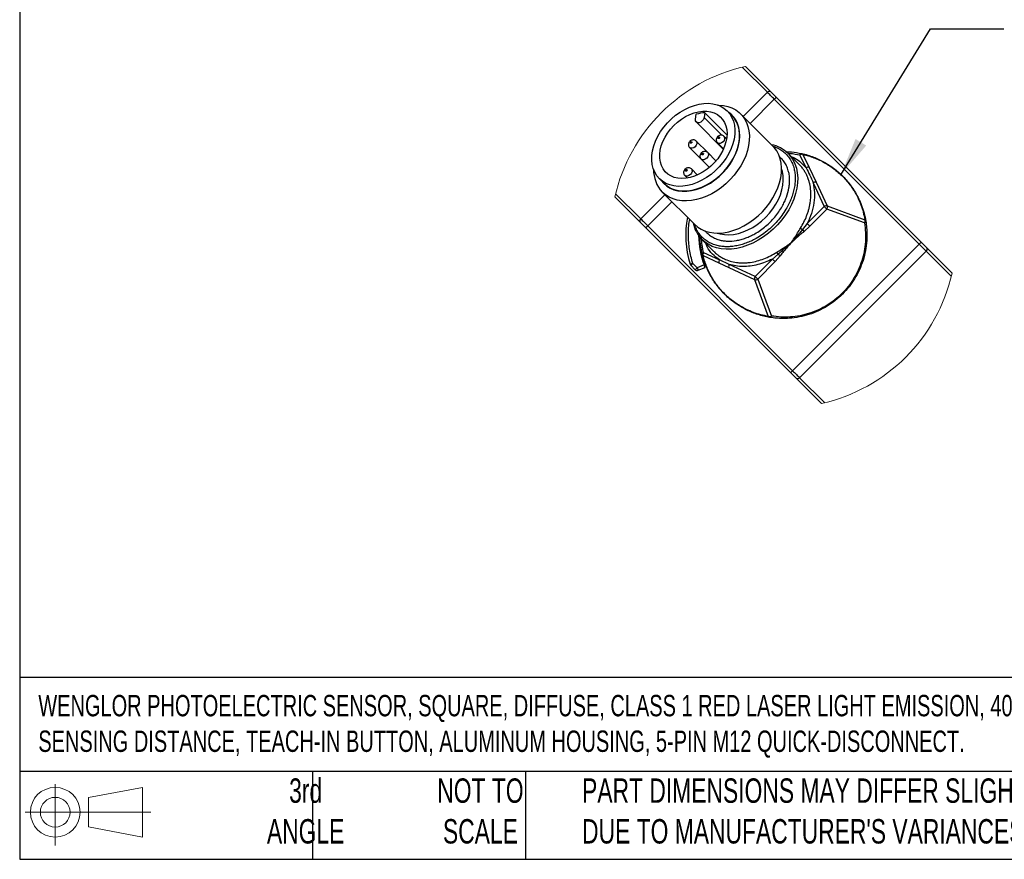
# Model space of a CAD drawing. Header units: millimetres. Extents: x 8 to 341, y 8 to 262.
# Tile 1 of 8: x 8 to 115, y 8 to 99. Entities that reach past the tile are written whole.
import ezdxf

# ---------------------------------------------------------------- set-up
doc = ezdxf.new("R2010")
doc.units = ezdxf.units.MM
doc.header["$LTSCALE"] = 1.25
doc.layers.add('DIMENSIONS', color=140, linetype='Continuous', lineweight=25)
doc.layers.add('TEXT', color=140, linetype='Continuous', lineweight=25)
doc.styles.add('SLDTEXTSTYLE0', font='TXT', dxfattribs={"width": 0.7})
doc.dimstyles.new('SLDDIMSTYLE3', dxfattribs={"dimtxt": 0.18, "dimasz": 4.1275, "dimexe": 0, "dimexo": 0.0625, "dimgap": 0, "dimtad": 0, "dimtih": 1, "dimtoh": 1, "dimdec": 0, "dimrnd": 1e-09, "dimzin": 0, "dimdsep": 46, "dimtxsty": 'Standard', "dimsah": 1, "dimcen": 0.09, "dimadec": 0, "dimazin": 0, "dimtfac": 4.1275, "dimtdec": 0, "dimtofl": 0, "dimtmove": 0, "dimatfit": 3, "dimfxl": 0, "dimfrac": 2, "dimtolj": 1, "dimtzin": 0, "dimarcsym": 0})

# ---------------------------------------------------------------- blocks, each defined once
blk = doc.blocks.new('Block11')
at = {"color": 7, "linetype": 'Continuous', "lineweight": 18}
for p, q in [((3.24, 6.64), (3.24, 0)), ((6.85, 5.21), (12.72, 6.29)), ((12.72, 6.29), (12.72, 0.91)), ((6.85, 2), (6.85, 5.21)), ((0, 3.6), (13.59, 3.6)), ((6.85, 2), (12.72, 0.91))]:
    blk.add_line(p, q, dxfattribs=at)
for radius in [2.69, 1.61]:
    blk.add_circle((3.24, 3.6), radius, dxfattribs=at)
blk = doc.blocks.new('Block12')
at = {"color": 7, "linetype": 'Continuous'}
blk.add_blockref('Block11', (0, 0), dxfattribs=at)

msp = doc.modelspace()

# ---------------------------------------------------------------- linework, layer by layer
for p, q in [((86.255, 93.792), (88.985, 91.062)), ((89.347, 91.124), (86.599, 93.873)), ((88.985, 91.062), (86.369, 88.446)), ((87.119, 87.696), (89.735, 90.312)), ((89.735, 90.312), (105.442, 74.605)), ((105.654, 74.817), (89.947, 90.524)), ((81.186, 88.156), (81.276, 88.68)), ((82.214, 88.841), (82.124, 88.317)), ((84.583, 86.471), (82.214, 88.841)), ((85.136, 88.548), (84.636, 89.048)), ((89.57, 85.244), (86.082, 88.732)), ((81.266, 87.848), (84.209, 84.891)), ((82.124, 88.317), (84.034, 86.414)), ((82.512, 84.524), (81.262, 85.774)), ((83.573, 85.585), (84.227, 84.93)), ((84.559, 86.012), (84.28, 86.292)), ((80.555, 85.067), (81.805, 83.817)), ((83.404, 83.632), (82.512, 84.524)), ((92.461, 83.202), (91.225, 84.437)), ((92.836, 84.334), (93.502, 82.929)), ((81.805, 83.817), (82.697, 82.925)), ((93.173, 82.867), (92.507, 84.272)), ((81.399, 82.102), (80.744, 82.756)), ((93.502, 82.929), (94.269, 81.311)), ((77.282, 81.694), (77.782, 81.194)), ((80.037, 82.049), (80.317, 81.77)), ((93.939, 81.249), (95.15, 78.695)), ((94.269, 81.311), (95.479, 78.758)), ((75.267, 77.344), (72.537, 80.074)), ((77.597, 80.247), (81.085, 76.759)), ((72.456, 79.731), (75.205, 76.982)), ((77.883, 79.961), (75.267, 77.344)), ((76.017, 76.594), (78.633, 79.211)), ((95.15, 78.695), (93.312, 76.832)), ((95.438, 78.411), (93.6, 76.548)), ((99.508, 76.902), (95.438, 78.411)), ((95.479, 78.758), (99.549, 77.248)), ((75.805, 76.382), (91.512, 60.675)), ((91.724, 60.887), (76.017, 76.594)), ((93.312, 76.832), (92.797, 76.199)), ((93.6, 76.548), (92.963, 75.979)), ((81.892, 75.104), (83.194, 73.801)), ((82.077, 73.716), (83.789, 72.914)), ((105.442, 74.605), (91.724, 60.887)), ((92.474, 60.137), (106.192, 73.855)), ((106.192, 73.855), (108.922, 71.125)), ((109.003, 71.469), (106.254, 74.217)), ((82.019, 73.39), (83.731, 72.588)), ((83.731, 72.588), (84.798, 72.089)), ((84.856, 72.414), (83.789, 72.914)), ((89.528, 72.995), (87.659, 71.101)), ((89.816, 72.711), (87.947, 70.817)), ((90.152, 73.517), (89.528, 72.995)), ((90.375, 73.355), (89.816, 72.711)), ((80.686, 72.316), (81.164, 71.838)), ((81.376, 72.05), (80.898, 72.528)), ((82.12, 72.358), (81.376, 72.05)), ((81.491, 71.773), (82.23, 72.079)), ((84.798, 72.089), (87.601, 70.775)), ((87.659, 71.101), (84.856, 72.414)), ((87.601, 70.775), (89.087, 66.779)), ((87.947, 70.817), (89.433, 66.82)), ((92.112, 60.075), (94.861, 57.326)), ((95.204, 57.407), (92.474, 60.137))]:
    msp.add_line(p, q)
at = {"flags": 128}
for points in [[(89.735, 90.312), (89.631, 90.416), (89.528, 90.519), (89.427, 90.62), (89.329, 90.718), (89.235, 90.812), (89.146, 90.901), (89.062, 90.985), (88.985, 91.062)], [(89.947, 90.524), (89.622, 90.849), (89.347, 91.124)], [(84.309, 89.324), (84.636, 89.048), (84.913, 88.721), (85.136, 88.349), (85.303, 87.937), (85.411, 87.49), (85.459, 87.014), (85.447, 86.516), (85.373, 86.003), (85.24, 85.481), (85.049, 84.957), (84.802, 84.44), (84.504, 83.934), (84.158, 83.449), (83.768, 82.989), (83.34, 82.561), (82.881, 82.172), (82.395, 81.825), (81.89, 81.527), (81.372, 81.28), (80.848, 81.089), (80.326, 80.956), (79.813, 80.883), (79.315, 80.87), (78.84, 80.918), (78.393, 81.026), (77.98, 81.193), (77.608, 81.417), (77.282, 81.694), (77.005, 82.02), (76.781, 82.392), (76.614, 82.805), (76.506, 83.252), (76.458, 83.727), (76.471, 84.225), (76.544, 84.738), (76.677, 85.26), (76.868, 85.784), (77.115, 86.302), (77.413, 86.807), (77.76, 87.293), (78.149, 87.752), (78.577, 88.18), (79.037, 88.57), (79.522, 88.916), (80.028, 89.214), (80.545, 89.461), (81.069, 89.652), (81.591, 89.785), (82.104, 89.859), (82.602, 89.871), (83.078, 89.823), (83.525, 89.715), (83.937, 89.548), (84.309, 89.324)], [(83.612, 89.686), (83.717, 89.683), (84.221, 89.638), (84.698, 89.533), (85.143, 89.372), (85.551, 89.155), (85.917, 88.886), (86.236, 88.567), (86.505, 88.201), (86.722, 87.793), (86.883, 87.348), (86.988, 86.871), (87.033, 86.367), (87.02, 85.841), (86.949, 85.3), (86.819, 84.75), (86.633, 84.197), (86.393, 83.647), (86.101, 83.107), (85.761, 82.582), (85.376, 82.079), (84.951, 81.604), (84.492, 81.161), (84.002, 80.755), (83.487, 80.392), (82.954, 80.076), (82.408, 79.809), (81.856, 79.596), (81.303, 79.438), (80.757, 79.337), (80.223, 79.295), (79.707, 79.311), (79.216, 79.386), (78.754, 79.519), (78.327, 79.709), (77.94, 79.952), (77.597, 80.247), (77.597, 80.247)], [(89.735, 90.312), (89.776, 90.353), (89.816, 90.393), (89.853, 90.43), (89.885, 90.462), (89.911, 90.488), (89.931, 90.508), (89.943, 90.52), (89.947, 90.524)], [(78.488, 87.079), (78.852, 87.477), (79.25, 87.841), (79.676, 88.164), (80.124, 88.442), (80.585, 88.668), (81.052, 88.841), (81.518, 88.957), (81.974, 89.014), (82.414, 89.011), (82.83, 88.948), (83.215, 88.826), (83.564, 88.648), (83.869, 88.416), (84.127, 88.134), (84.332, 87.807), (84.482, 87.439), (84.575, 87.038), (84.608, 86.609), (84.581, 86.16), (84.494, 85.698), (84.35, 85.23), (84.15, 84.765), (83.897, 84.31), (83.596, 83.872), (83.252, 83.459), (82.87, 83.077), (82.457, 82.733), (82.019, 82.432), (81.564, 82.18), (81.099, 81.979), (80.631, 81.835), (80.169, 81.748), (79.72, 81.721), (79.291, 81.754), (78.89, 81.847), (78.523, 81.997), (78.195, 82.202), (77.913, 82.46), (77.681, 82.765), (77.503, 83.114), (77.381, 83.499), (77.318, 83.915), (77.315, 84.355), (77.372, 84.811), (77.488, 85.277), (77.661, 85.744), (77.888, 86.205), (78.165, 86.653), (78.488, 87.079)], [(77.755, 81.167), (78.077, 80.892), (78.444, 80.67), (78.85, 80.502), (79.29, 80.391), (79.759, 80.339), (80.249, 80.345), (80.755, 80.411), (81.271, 80.535), (81.789, 80.715), (82.302, 80.95), (82.805, 81.235), (83.29, 81.568), (83.751, 81.944), (84.182, 82.358), (84.578, 82.805), (84.933, 83.279), (85.243, 83.774), (85.503, 84.283), (85.711, 84.799), (85.863, 85.317), (85.958, 85.828), (85.994, 86.328), (85.972, 86.808), (85.89, 87.263), (85.75, 87.686), (85.555, 88.074), (85.306, 88.419), (85.007, 88.718), (84.821, 88.862)], [(77.782, 81.194), (78.108, 80.917), (78.48, 80.693), (78.893, 80.526), (79.34, 80.418), (79.815, 80.37), (80.313, 80.383), (80.826, 80.456), (81.348, 80.589), (81.872, 80.78), (82.39, 81.027), (82.895, 81.325), (83.381, 81.672), (83.84, 82.061), (84.268, 82.489), (84.658, 82.949), (85.004, 83.434), (85.302, 83.94), (85.549, 84.457), (85.74, 84.981), (85.873, 85.503), (85.947, 86.016), (85.959, 86.514), (85.911, 86.99), (85.803, 87.437), (85.636, 87.849), (85.413, 88.221), (85.136, 88.548)], [(82.124, 88.317), (82.058, 88.131), (81.93, 87.962), (81.76, 87.834), (81.575, 87.767), (81.401, 87.772), (81.267, 87.848), (81.191, 87.983), (81.186, 88.156)], [(81.261, 85.775), (81.262, 85.774), (81.331, 85.652), (81.335, 85.494), (81.275, 85.325), (81.159, 85.171), (81.004, 85.054), (80.835, 84.994), (80.678, 84.998), (80.555, 85.067), (80.555, 85.067)], [(80.662, 85.536), (80.638, 85.55), (80.624, 85.574), (80.623, 85.606), (80.635, 85.64), (80.659, 85.671), (80.689, 85.694), (80.723, 85.706), (80.755, 85.705), (80.779, 85.691), (80.793, 85.667), (80.794, 85.635), (80.782, 85.601), (80.759, 85.571), (80.728, 85.547), (80.694, 85.535), (80.662, 85.536)], [(84.28, 86.292), (84.28, 86.292), (84.349, 86.169), (84.353, 86.012), (84.293, 85.843), (84.176, 85.688), (84.022, 85.572), (83.853, 85.512), (83.695, 85.516), (83.573, 85.585)], [(83.653, 86.157), (83.676, 86.188), (83.707, 86.212), (83.741, 86.224), (83.773, 86.223), (83.797, 86.209), (83.811, 86.185), (83.812, 86.153), (83.8, 86.119), (83.776, 86.088), (83.745, 86.065), (83.712, 86.053), (83.68, 86.054), (83.656, 86.068), (83.642, 86.092), (83.641, 86.124), (83.653, 86.157)], [(81.085, 76.759), (81.428, 76.464), (81.815, 76.221), (82.242, 76.031), (82.704, 75.898), (83.195, 75.823), (83.711, 75.807), (84.245, 75.849), (84.791, 75.95), (85.344, 76.108), (85.896, 76.321), (86.442, 76.588), (86.975, 76.904), (87.49, 77.267), (87.98, 77.673), (88.439, 78.116), (88.864, 78.591), (89.249, 79.094), (89.589, 79.619), (89.881, 80.159), (90.121, 80.709), (90.307, 81.262), (90.437, 81.812), (90.508, 82.353), (90.521, 82.879), (90.476, 83.383), (90.371, 83.86), (90.21, 84.305), (89.993, 84.713), (89.724, 85.079), (89.57, 85.244)], [(82.512, 84.524), (82.512, 84.524), (82.581, 84.402), (82.585, 84.244), (82.525, 84.075), (82.409, 83.921), (82.254, 83.804), (82.085, 83.744), (81.928, 83.748), (81.805, 83.817)], [(81.885, 84.39), (81.909, 84.421), (81.939, 84.444), (81.973, 84.456), (82.005, 84.455), (82.029, 84.441), (82.043, 84.417), (82.044, 84.385), (82.032, 84.351), (82.009, 84.321), (81.978, 84.297), (81.944, 84.285), (81.912, 84.286), (81.888, 84.3), (81.874, 84.324), (81.873, 84.356), (81.885, 84.39)], [(91.225, 84.437), (91.466, 84.169), (91.741, 83.77), (91.962, 83.329), (92.125, 82.85), (92.229, 82.339), (92.273, 81.8), (92.256, 81.24), (92.179, 80.664), (92.042, 80.079), (91.848, 79.491), (91.597, 78.905), (91.293, 78.329), (90.938, 77.768), (90.537, 77.228), (90.094, 76.715), (89.614, 76.235), (89.101, 75.792), (88.561, 75.391), (88, 75.036), (87.424, 74.732), (86.838, 74.481), (86.25, 74.287), (85.665, 74.15), (85.089, 74.073), (84.529, 74.056), (83.99, 74.1), (83.479, 74.204), (83, 74.367), (82.559, 74.588), (82.16, 74.863), (81.892, 75.104)], [(80.744, 82.756), (80.744, 82.756), (80.813, 82.634), (80.818, 82.476), (80.757, 82.307), (80.641, 82.153), (80.486, 82.037), (80.318, 81.976), (80.16, 81.98), (80.037, 82.049)], [(80.118, 82.622), (80.141, 82.653), (80.172, 82.676), (80.205, 82.688), (80.237, 82.687), (80.262, 82.673), (80.275, 82.649), (80.276, 82.617), (80.264, 82.584), (80.241, 82.553), (80.21, 82.53), (80.176, 82.517), (80.145, 82.518), (80.12, 82.532), (80.106, 82.557), (80.105, 82.588), (80.118, 82.622)], [(83.555, 75.806), (83.862, 75.715), (84.324, 75.636), (84.812, 75.619), (85.318, 75.662), (85.837, 75.765), (86.36, 75.928), (86.882, 76.147), (87.394, 76.42), (87.891, 76.743), (88.364, 77.111), (88.809, 77.521), (89.218, 77.965), (89.586, 78.439), (89.909, 78.935), (90.182, 79.447), (90.401, 79.969), (90.564, 80.492), (90.667, 81.011), (90.711, 81.517), (90.693, 82.005), (90.615, 82.467), (90.524, 82.774)], [(77.467, 81.508), (77.48, 81.489), (77.755, 81.167)], [(75.805, 76.382), (75.48, 76.707), (75.205, 76.982)], [(75.267, 77.344), (75.344, 77.267), (75.428, 77.183), (75.517, 77.094), (75.611, 77), (75.709, 76.902), (75.81, 76.801), (75.913, 76.698), (76.017, 76.594)], [(76.017, 76.594), (75.976, 76.553), (75.936, 76.513), (75.899, 76.476), (75.867, 76.444), (75.841, 76.418), (75.821, 76.398), (75.809, 76.386), (75.805, 76.382)], [(105.442, 74.605), (105.483, 74.646), (105.523, 74.686), (105.56, 74.723), (105.592, 74.755), (105.618, 74.781), (105.638, 74.801), (105.65, 74.813), (105.654, 74.817)], [(106.254, 74.217), (105.979, 74.492), (105.654, 74.817)], [(106.192, 73.855), (106.115, 73.932), (106.031, 74.016), (105.942, 74.105), (105.848, 74.199), (105.75, 74.297), (105.649, 74.398), (105.546, 74.501), (105.442, 74.605)], [(80.612, 72.439), (80.617, 72.441), (80.634, 72.446), (80.66, 72.454), (80.696, 72.465), (80.739, 72.479), (80.788, 72.494), (80.842, 72.511), (80.898, 72.528)], [(80.898, 72.528), (80.857, 72.487), (80.817, 72.447), (80.78, 72.411), (80.748, 72.378), (80.722, 72.352), (80.702, 72.332), (80.69, 72.32), (80.686, 72.316)], [(81.164, 71.838), (81.168, 71.842), (81.18, 71.854), (81.2, 71.874), (81.226, 71.9), (81.258, 71.932), (81.295, 71.969), (81.335, 72.009), (81.376, 72.05)], [(81.376, 72.05), (81.399, 71.996), (81.42, 71.944), (81.44, 71.896), (81.458, 71.854), (81.472, 71.82), (81.482, 71.794), (81.489, 71.778), (81.491, 71.773)], [(91.512, 60.675), (91.516, 60.679), (91.528, 60.691), (91.548, 60.711), (91.574, 60.737), (91.606, 60.769), (91.643, 60.806), (91.683, 60.846), (91.724, 60.887)], [(91.724, 60.887), (91.828, 60.783), (91.931, 60.68), (92.032, 60.579), (92.13, 60.481), (92.224, 60.387), (92.313, 60.298), (92.397, 60.214), (92.474, 60.137)], [(92.112, 60.075), (91.837, 60.35), (91.512, 60.675)]]:
    msp.add_lwpolyline(points, dxfattribs=at)
at = {"color": 7, "linetype": 'Continuous', "lineweight": 18}
for start, end in [(102.73869, 167.26132), (282.73868, 347.26132)]:
    msp.add_arc((90.73, 75.6), 18.734, start, end, dxfattribs=at)
for centre, radius, start, end in [((89.199, 90.901), 0.268, 56.42176, 143.04895), ((82.394, 84.979), 3.866, 92.66621, 106.80497), ((88.742, 81.916), 3.539, 45.44441, 78.85674), ((92.737, 83.954), 0.392, 75.40067, 126.00512), ((80.133, 82.645), 3.491, 178.81392, 223.39225), ((93.403, 82.549), 0.392, 75.40067, 126.00513), ((94.17, 80.932), 0.392, 75.40095, 126.00515), ((95.38, 78.378), 0.392, 75.40096, 126.00499), ((121.159, 104.791), 36.844, 225.09571, 225.72554), ((95.122, 78.624), 0.381, 325.99018, 20.50348), ((75.428, 77.13), 0.268, 126.95133, 213.57736), ((90.73, 75.6), 10.6, 169.47437, 197.34813), ((84.433, 77.597), 3.56, 191.24643, 224.45238), ((99.192, 77.115), 0.381, 325.99041, 20.50325), ((93.483, 77.398), 1.381, 229.09972, 240.24224), ((91.066, 74.725), 2.274, 33.46542, 40.41314), ((119.315, 102.922), 36.835, 225.09568, 225.72566), ((90.73, 75.6), 9.2, 180.41579, 200.63131), ((82.395, 73.491), 0.39, 144.78925, 195.01712), ((89.043, 72.867), 1.285, 30.37571, 42.29322), ((106.031, 74.069), 0.268, 306.95041, 33.57831), ((84.107, 72.689), 0.39, 144.7895, 195.01703), ((115.533, 99.087), 36.838, 225.0957, 225.72562), ((91.448, 75.071), 2.024, 230.17027, 237.97891), ((80.898, 72.528), 0.3, 197.3472, 225.00065), ((81.376, 72.05), 0.3, 225, 292.5), ((85.174, 72.189), 0.39, 144.7896, 195.01693), ((87.977, 70.876), 0.39, 144.78956, 195.01689), ((87.734, 71.132), 0.381, 249.54126, 304.03423), ((113.664, 97.193), 36.838, 225.09568, 225.72561), ((89.22, 67.136), 0.381, 249.54106, 304.03436), ((92.26, 60.298), 0.268, 236.42171, 323.04958)]:
    msp.add_arc(centre, radius, start, end)
for points, knots in [([(81.256, 85.769), (81.233, 85.793), (81.174, 85.856), (81.043, 85.902), (80.893, 85.913), (80.746, 85.876), (80.642, 85.814), (80.553, 85.734), (80.478, 85.636), (80.423, 85.488), (80.418, 85.327), (80.461, 85.178), (80.527, 85.103), (80.558, 85.068)], [0, 0, 0, 0, 0.0653271, 0.1680547, 0.2641472, 0.3600594, 0.461791, 0.4994028, 0.5949413, 0.7023217, 0.8056427, 0.9084369, 1, 1, 1, 1]), ([(84.28, 86.292), (84.238, 86.326), (84.156, 86.392), (84.004, 86.43), (83.854, 86.422), (83.71, 86.368), (83.579, 86.269), (83.481, 86.129), (83.434, 85.967), (83.443, 85.807), (83.492, 85.673), (83.553, 85.613), (83.577, 85.59)], [0, 0, 0, 0, 0.1060953, 0.2055938, 0.3009949, 0.3985027, 0.5040129, 0.6224196, 0.7285632, 0.8315899, 0.9346229, 1, 1, 1, 1]), ([(89.584, 85.22), (89.746, 85.166), (90.09, 85.051), (90.563, 84.769), (90.995, 84.408), (91.358, 83.976), (91.651, 83.471), (91.846, 82.941), (91.96, 82.413), (92.008, 81.898), (91.998, 81.358), (91.929, 80.8), (91.803, 80.232), (91.621, 79.665), (91.387, 79.103), (91.078, 78.501), (90.683, 77.873), (90.198, 77.242), (89.667, 76.663), (89.087, 76.131), (88.456, 75.647), (87.828, 75.252), (87.226, 74.942), (86.665, 74.708), (86.097, 74.526), (85.529, 74.4), (84.971, 74.331), (84.432, 74.322), (83.916, 74.369), (83.388, 74.483), (82.859, 74.678), (82.354, 74.971), (81.921, 75.334), (81.561, 75.766), (81.279, 76.237), (81.164, 76.58), (81.11, 76.74)], [0, 0, 0, 0, 0.0247666, 0.0528964, 0.0797885, 0.1066643, 0.1347937, 0.1645583, 0.1886187, 0.2135329, 0.2398838, 0.2672275, 0.2955011, 0.3247051, 0.3540718, 0.3841499, 0.4234022, 0.4621964, 0.500122, 0.5380248, 0.5768196, 0.6160942, 0.646148, 0.675539, 0.7047196, 0.7330166, 0.7603384, 0.7867112, 0.8116055, 0.8356858, 0.8654337, 0.8935635, 0.9204556, 0.9473313, 0.9754608, 1, 1, 1, 1]), ([(82.512, 84.524), (82.47, 84.558), (82.388, 84.625), (82.236, 84.662), (82.086, 84.654), (81.942, 84.601), (81.811, 84.501), (81.713, 84.361), (81.666, 84.199), (81.675, 84.039), (81.724, 83.905), (81.786, 83.845), (81.809, 83.822)], [0, 0, 0, 0, 0.1060953, 0.2055938, 0.3009946, 0.3985025, 0.5040125, 0.6224193, 0.728563, 0.8315897, 0.9346234, 1, 1, 1, 1]), ([(90.963, 84.631), (91.174, 84.628), (91.762, 84.619), (92.34, 84.504), (92.711, 84.43)], [0, 0, 0, 0, 0.3585671, 1, 1, 1, 1]), ([(91.23, 84.45), (91.305, 84.448), (91.735, 84.436), (92.158, 84.346), (92.507, 84.272)], [0, 0, 0, 0, 0.1745437, 1, 1, 1, 1]), ([(92.507, 84.272), (92.518, 84.295), (92.542, 84.342), (92.591, 84.394), (92.648, 84.432), (92.688, 84.431), (92.711, 84.43)], [0, 0, 0, 0, 0.2779285, 0.5753288, 0.7628708, 1, 1, 1, 1]), ([(92.711, 84.43), (92.74, 84.419), (92.792, 84.399), (92.823, 84.353), (92.836, 84.334)], [0, 0, 0, 0, 0.5714045, 1, 1, 1, 1]), ([(92.711, 84.43), (92.926, 84.377), (93.354, 84.271), (93.976, 84.055), (94.575, 83.8), (95.164, 83.498), (95.738, 83.148), (96.294, 82.747), (96.818, 82.307), (97.305, 81.83), (97.755, 81.318), (98.166, 80.773), (98.536, 80.195), (98.89, 79.539), (99.209, 78.798), (99.483, 77.967), (99.597, 77.392), (99.654, 77.101)], [0, 0, 0, 0, 0.0620547, 0.1234764, 0.1842652, 0.244421, 0.3085868, 0.3725754, 0.4363867, 0.5000207, 0.5634482, 0.6271906, 0.6912481, 0.7556204, 0.835688, 0.9171478, 1, 1, 1, 1]), ([(92.836, 84.334), (93.038, 84.284), (93.441, 84.185), (94.036, 83.98), (94.623, 83.733), (95.2, 83.437), (95.758, 83.097), (96.295, 82.712), (96.803, 82.286), (97.279, 81.82), (97.718, 81.319), (98.116, 80.789), (98.472, 80.232), (98.814, 79.597), (99.123, 78.879), (99.387, 78.076), (99.495, 77.525), (99.549, 77.248)], [0, 0, 0, 0, 0.0601068, 0.1201947, 0.1823274, 0.2444194, 0.3079744, 0.3714839, 0.435775, 0.5000175, 0.564308, 0.6285511, 0.6921042, 0.7556156, 0.8372129, 0.9184199, 1, 1, 1, 1]), ([(82.237, 76.068), (82.298, 75.99), (82.462, 75.784), (82.804, 75.509), (83.252, 75.246), (83.724, 75.072), (84.194, 74.971), (84.819, 74.913), (85.474, 74.963), (86.137, 75.111), (86.642, 75.273), (87.142, 75.481), (87.678, 75.757), (88.237, 76.109), (88.8, 76.54), (89.315, 77.013), (89.789, 77.529), (90.22, 78.092), (90.572, 78.651), (90.848, 79.187), (91.122, 79.846), (91.309, 80.521), (91.392, 81.195), (91.401, 81.676), (91.358, 82.135), (91.257, 82.605), (91.083, 83.077), (90.821, 83.525), (90.549, 83.864), (90.346, 84.025), (90.271, 84.084)], [0, 0, 0, 0, 0.01863, 0.0494374, 0.0816829, 0.1158042, 0.1433839, 0.1719453, 0.2334127, 0.2658219, 0.299301, 0.3329633, 0.3674444, 0.412439, 0.4569099, 0.5003868, 0.5438342, 0.588306, 0.6333293, 0.6677792, 0.7014726, 0.7672923, 0.7986106, 0.8288441, 0.8573797, 0.8849851, 0.9190849, 0.9513309, 0.9821593, 1, 1, 1, 1]), ([(91.536, 84.127), (91.681, 84.065), (92.075, 83.898), (92.644, 83.479), (92.997, 83.071), (93.173, 82.867)], [0, 0, 0, 0, 0.2259972, 0.6136789, 1, 1, 1, 1]), ([(80.744, 82.756), (80.702, 82.791), (80.62, 82.857), (80.468, 82.894), (80.319, 82.886), (80.175, 82.833), (80.043, 82.733), (79.946, 82.594), (79.898, 82.431), (79.907, 82.271), (79.956, 82.137), (80.018, 82.077), (80.042, 82.054)], [0, 0, 0, 0, 0.1060952, 0.2055938, 0.3009952, 0.3985025, 0.5040127, 0.6224194, 0.7285626, 0.8315891, 0.9346225, 1, 1, 1, 1]), ([(92.579, 76.354), (92.703, 76.566), (92.954, 76.992), (93.203, 77.56), (93.371, 78.03), (93.479, 78.39), (93.567, 78.755), (93.648, 79.204), (93.702, 79.751), (93.695, 80.432), (93.61, 81.02), (93.499, 81.432), (93.442, 81.606), (93.416, 81.681), (93.401, 81.72), (93.392, 81.746), (93.386, 81.76), (93.384, 81.765), (93.377, 81.783), (93.351, 81.852), (93.288, 82.001), (93.17, 82.247), (92.999, 82.544), (92.766, 82.867), (92.584, 83.085), (92.468, 83.193), (92.46, 83.201)], [0, 0, 0, 0, 0.0997074, 0.2007019, 0.2515088, 0.3024135, 0.3533465, 0.4042445, 0.4876868, 0.5761572, 0.68046, 0.7280157, 0.7492541, 0.7548484, 0.7604558, 0.7660764, 0.7661392, 0.7666746, 0.7681986, 0.7740176, 0.7966588, 0.8337294, 0.8848787, 0.935757, 0.995482, 1, 1, 1, 1]), ([(93.173, 82.867), (93.32, 82.608), (93.616, 82.089), (93.831, 81.53), (93.939, 81.249)], [0, 0, 0, 0, 0.4964361, 1, 1, 1, 1]), ([(93.939, 81.249), (94.003, 80.904), (94.136, 80.189), (94.058, 79.066), (93.802, 77.922), (93.476, 77.198), (93.312, 76.832)], [0, 0, 0, 0, 0.2309428, 0.4775434, 0.7359338, 1, 1, 1, 1]), ([(80.898, 72.528), (80.763, 73.031), (80.493, 74.038), (80.409, 75.597), (80.436, 76.687), (80.565, 77.231), (80.574, 77.27)], [0, 0, 0, 0, 0.3249526, 0.6499618, 0.9749151, 1, 1, 1, 1]), ([(99.654, 77.101), (99.689, 76.861), (99.757, 76.388), (99.787, 75.68), (99.764, 74.846), (99.64, 73.895), (99.369, 72.832), (98.975, 71.816), (98.464, 70.86), (97.851, 69.982), (97.146, 69.188), (96.352, 68.482), (95.474, 67.868), (94.518, 67.357), (93.503, 66.962), (92.44, 66.69), (91.489, 66.566), (90.655, 66.542), (89.947, 66.571), (89.474, 66.64), (89.233, 66.674)], [0, 0, 0, 0, 0.04226093, 0.08333993, 0.12323698, 0.18749352, 0.25001957, 0.31388315, 0.37680218, 0.43854225, 0.5, 0.56145509, 0.62319967, 0.68611525, 0.74997953, 0.81250594, 0.87676137, 0.91666228, 0.95774039, 1, 1, 1, 1]), ([(99.508, 76.902), (99.554, 76.562), (99.645, 75.884), (99.628, 74.845), (99.496, 73.806), (99.235, 72.781), (98.853, 71.794), (98.359, 70.87), (97.766, 70.018), (97.083, 69.25), (96.315, 68.567), (95.464, 67.973), (94.54, 67.478), (93.554, 67.096), (92.529, 66.834), (91.489, 66.702), (90.451, 66.684), (89.772, 66.775), (89.433, 66.82)], [0, 0, 0, 0, 0.0616102, 0.1232074, 0.1866174, 0.2500001, 0.3134112, 0.3767928, 0.4384118, 0.5000001, 0.5616192, 0.6232075, 0.6866185, 0.7500001, 0.8134101, 0.8767927, 0.9384029, 1, 1, 1, 1]), ([(99.654, 77.101), (99.654, 77.079), (99.654, 77.04), (99.62, 76.983), (99.573, 76.936), (99.529, 76.913), (99.508, 76.902)], [0, 0, 0, 0, 0.24866165, 0.43958705, 0.72803616, 1, 1, 1, 1]), ([(99.549, 77.248), (99.576, 77.229), (99.626, 77.191), (99.645, 77.131), (99.654, 77.101)], [0, 0, 0, 0, 0.5159282, 1, 1, 1, 1]), ([(91.567, 74.763), (91.685, 74.934), (91.928, 75.287), (92.253, 75.825), (92.473, 76.183), (92.579, 76.354)], [0, 0, 0, 0, 0.3316285, 0.6803644, 1, 1, 1, 1]), ([(92.797, 76.199), (92.592, 75.956), (92.185, 75.475), (91.771, 74.999), (91.567, 74.763)], [0, 0, 0, 0, 0.5042472, 1, 1, 1, 1]), ([(92.963, 75.979), (92.812, 75.854), (92.499, 75.597), (92.038, 75.187), (91.725, 74.905), (91.567, 74.763)], [0, 0, 0, 0, 0.3171451, 0.6556102, 1, 1, 1, 1]), ([(81.924, 73.512), (81.863, 73.816), (81.744, 74.412), (81.678, 75.041), (81.685, 75.36), (81.685, 75.382)], [0, 0, 0, 0, 0.4919705, 0.96597077, 1, 1, 1, 1]), ([(82.077, 73.716), (81.979, 74.14), (81.873, 74.599), (81.871, 75.067), (81.871, 75.103)], [0, 0, 0, 0, 0.9243638, 1, 1, 1, 1]), ([(89.994, 73.732), (90.163, 73.839), (90.512, 74.06), (91.044, 74.392), (91.392, 74.639), (91.567, 74.763)], [0, 0, 0, 0, 0.3191029, 0.6595854, 1, 1, 1, 1]), ([(91.567, 74.763), (91.328, 74.551), (90.858, 74.134), (90.385, 73.721), (90.152, 73.517)], [0, 0, 0, 0, 0.5066256, 1, 1, 1, 1]), ([(91.567, 74.763), (91.431, 74.608), (91.155, 74.292), (90.753, 73.827), (90.497, 73.507), (90.375, 73.355)], [0, 0, 0, 0, 0.3336853, 0.6827853, 1, 1, 1, 1]), ([(81.924, 73.512), (81.923, 73.534), (81.921, 73.574), (81.958, 73.631), (82.008, 73.68), (82.055, 73.704), (82.077, 73.716)], [0, 0, 0, 0, 0.2367112, 0.4240619, 0.7218422, 1, 1, 1, 1]), ([(83.789, 72.914), (83.531, 73.11), (83.01, 73.507), (82.515, 74.143), (82.344, 74.576), (82.295, 74.7)], [0, 0, 0, 0, 0.4107466, 0.8304302, 1, 1, 1, 1]), ([(83.203, 73.81), (83.26, 73.748), (83.41, 73.585), (83.7, 73.368), (84.053, 73.141), (84.519, 72.911), (85.099, 72.714), (85.712, 72.606), (86.244, 72.575), (86.692, 72.585), (87.239, 72.641), (87.885, 72.773), (88.618, 73.014), (89.328, 73.329), (89.772, 73.598), (89.994, 73.732)], [0, 0, 0, 0, 0.0341866, 0.0903636, 0.1473633, 0.2054679, 0.3021989, 0.3968204, 0.458764, 0.5196846, 0.5794566, 0.6833678, 0.7884462, 0.8941882, 1, 1, 1, 1]), ([(82.019, 73.39), (82, 73.403), (81.955, 73.433), (81.935, 73.484), (81.924, 73.512)], [0, 0, 0, 0, 0.4287005, 1, 1, 1, 1]), ([(89.233, 66.674), (89.017, 66.715), (88.587, 66.797), (87.959, 66.977), (87.352, 67.195), (86.754, 67.461), (86.166, 67.774), (85.592, 68.139), (85.05, 68.543), (84.541, 68.985), (84.065, 69.464), (83.626, 69.979), (83.225, 70.527), (82.873, 71.092), (82.568, 71.672), (82.309, 72.263), (82.088, 72.877), (81.979, 73.3), (81.924, 73.512)], [0, 0, 0, 0, 0.0622968, 0.1238158, 0.1845569, 0.24452, 0.3088651, 0.3728934, 0.4366051, 0.5, 0.5636215, 0.6274087, 0.6913615, 0.7554799, 0.815693, 0.8765173, 0.937953, 1, 1, 1, 1]), ([(89.087, 66.779), (88.813, 66.832), (88.266, 66.939), (87.47, 67.198), (86.758, 67.503), (86.128, 67.839), (85.575, 68.189), (85.048, 68.58), (84.55, 69.012), (84.086, 69.48), (83.66, 69.98), (83.274, 70.508), (82.932, 71.058), (82.634, 71.627), (82.383, 72.205), (82.173, 72.793), (82.071, 73.191), (82.019, 73.39)], [0, 0, 0, 0, 0.0816142, 0.1628623, 0.2444939, 0.3079853, 0.3715189, 0.4357268, 0.4999827, 0.56419, 0.6284466, 0.691936, 0.7554715, 0.8175716, 0.8797129, 0.9398469, 1, 1, 1, 1]), ([(89.528, 72.995), (89.269, 72.872), (88.756, 72.627), (87.949, 72.373), (87.139, 72.215), (86.342, 72.17), (85.575, 72.223), (85.092, 72.351), (84.856, 72.414)], [0, 0, 0, 0, 0.1779639, 0.35316112, 0.52448464, 0.68992727, 0.84835229, 1, 1, 1, 1]), ([(82.23, 72.079), (82.228, 72.084), (82.219, 72.104), (82.202, 72.148), (82.175, 72.215), (82.146, 72.288), (82.127, 72.337), (82.12, 72.358)], [0, 0, 0, 0, 0.0563598, 0.2190879, 0.4698275, 0.7802517, 1, 1, 1, 1]), ([(89.233, 66.674), (89.215, 66.679), (89.181, 66.688), (89.128, 66.722), (89.102, 66.757), (89.087, 66.779)], [0, 0, 0, 0, 0.3046934, 0.5738785, 1, 1, 1, 1]), ([(89.433, 66.82), (89.422, 66.799), (89.398, 66.755), (89.351, 66.708), (89.295, 66.674), (89.256, 66.674), (89.233, 66.674)], [0, 0, 0, 0, 0.2719954, 0.5604325, 0.7513815, 1, 1, 1, 1])]:
    msp.add_open_spline(points, degree=3, knots=knots)
at = {"layer": 'TEXT'}
for p, q in [((7.937, 261.938), (7.937, 7.937)), ((341.312, 27.658), (7.937, 27.658)), ((341.312, 17.462), (7.937, 17.462)), ((39.687, 17.462), (39.687, 7.937)), ((62.765, 17.462), (62.765, 7.937)), ((7.937, 7.937), (341.312, 7.937))]:
    msp.add_line(p, q, dxfattribs=at)

# ---------------------------------------------------------------- block references
msp.add_blockref('Block12', (8.547, 9.442), dxfattribs=at)

# ---------------------------------------------------------------- texts
at = {"layer": 'TEXT', "style": 'SLDTEXTSTYLE0'}
for s, insert, char_height, attachment_point in [('WENGLOR PHOTOELECTRIC SENSOR, SQUARE, DIFFUSE, CLASS 1 RED LASER LIGHT EMISSION, 40-240MM ^JSENSING DISTANCE, TEACH-IN BUTTON, ALUMINUM HOUSING, 5-PIN M12 QUICK-DISCONNECT.', (9.957, 25.752), 2.315104, 1), ('3rd^JANGLE', (38.936, 16.705), 2.6458, 2), ('NOT TO^JSCALE', (57.879, 16.705), 2.64583, 2), ("PART DIMENSIONS MAY DIFFER SLIGHTLY ^JDUE TO MANUFACTURER'S VARIANCES", (68.899, 16.705), 2.64583, 1)]:
    msp.add_mtext(s, dxfattribs=dict(at, insert=insert, char_height=char_height, attachment_point=attachment_point))

# ---------------------------------------------------------------- leaders
at = {"layer": 'DIMENSIONS'}
msp.add_leader([(96.957, 82.131), (106.676, 97.949), (114.613, 97.949)], dimstyle='SLDDIMSTYLE3', dxfattribs=at)

doc.saveas('drawing.dxf')
